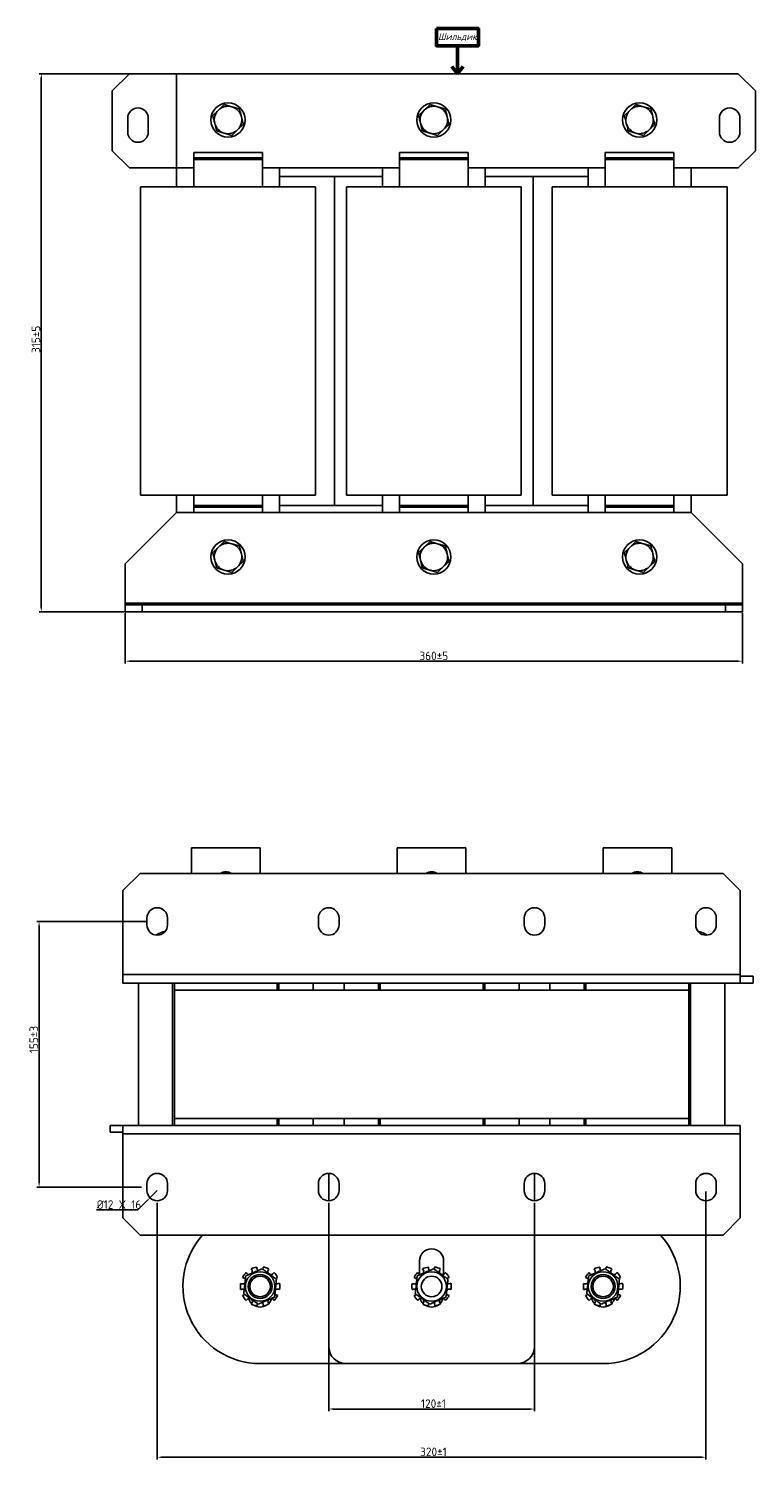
# Model space of a CAD drawing. Header units: millimetres. Extents: x -336 to 673, y -113 to 722.
# Tile 1 of 2: x -336 to 88, y -113 to 722. Entities that reach past the tile are written whole.
import ezdxf

# ---------------------------------------------------------------- set-up
doc = ezdxf.new("R2010")
doc.units = ezdxf.units.MM
doc.layers.get('0').update_dxf_attribs({"lineweight": 50})
doc.styles.add('GOST-2.304_Type-B', font='GOST Common.ttf')
doc.styles.add('GOST-2.304_Type-B_italic', font='GOST Common Italic.ttf')
doc.dimstyles.new('ISO-25', dxfattribs={"dimtxt": 5, "dimasz": 2.5, "dimexe": 1.25, "dimexo": 0.625, "dimtad": 1, "dimtoh": 1, "dimdec": 0, "dimtxsty": 'GOST-2.304_Type-B', "dimcen": 2.5, "dimadec": 0, "dimazin": 0, "dimtfac": 1, "dimtdec": 0, "dimtmove": 0, "dimatfit": 3, "dimfxl": 1, "dimarcsym": 0})

# ---------------------------------------------------------------- blocks, each defined once
blk = doc.blocks.new('*D62')
at = {"color": 0, "linetype": 'Continuous', "lineweight": -2, "transparency": 16777216}
for p, q in [((-279.51, 380.64), (-279.51, 351.2)), ((80.49, 380.64), (80.49, 351.2)), ((-277.01, 352.45), (77.99, 352.45))]:
    blk.add_line(p, q, dxfattribs=at)
at = {"color": 0, "linetype": 'Continuous', "transparency": 16777216}
for points in [[(-277.01, 352.86), (-277.01, 352.03), (-279.51, 352.45)], [(77.99, 352.86), (77.99, 352.03), (80.49, 352.45)]]:
    blk.add_solid(points, dxfattribs=at)
at = {"layer": 'Defpoints', "color": 0, "linetype": 'Continuous', "transparency": 16777216}
for p in [(-279.51, 381.27), (80.49, 381.27), (80.49, 352.45)]:
    blk.add_point(p, dxfattribs=at)
at = {"color": 0, "linetype": 'Continuous', "lineweight": 18, "transparency": 16777216, "insert": (-99.51, 358.07), "char_height": 5, "attachment_point": 2, "style": 'GOST-2.304_Type-B'}
blk.add_mtext('360%%P5', dxfattribs=at)
blk = doc.blocks.new('*D61')
at = {"color": 0, "linetype": 'Continuous', "lineweight": -2, "transparency": 16777216}
for p, q in [((-132.14, 695.27), (-329.64, 695.27)), ((-328.39, 692.77), (-328.39, 383.77)), ((-280.14, 381.27), (-329.64, 381.27))]:
    blk.add_line(p, q, dxfattribs=at)
at = {"color": 0, "linetype": 'Continuous', "transparency": 16777216}
for points in [[(-328.81, 692.77), (-327.97, 692.77), (-328.39, 695.27)], [(-328.81, 383.77), (-327.97, 383.77), (-328.39, 381.27)]]:
    blk.add_solid(points, dxfattribs=at)
at = {"layer": 'Defpoints', "color": 0, "linetype": 'Continuous', "transparency": 16777216}
for p in [(-131.51, 695.27), (-328.39, 381.27), (-279.51, 381.27)]:
    blk.add_point(p, dxfattribs=at)
at = {"color": 0, "linetype": 'Continuous', "lineweight": 18, "transparency": 16777216, "insert": (-334.01, 540.27), "char_height": 5, "attachment_point": 2, "rotation": 90, "style": 'GOST-2.304_Type-B'}
blk.add_mtext('315%%P5', dxfattribs=at)
blk = doc.blocks.new('*D60')
at = {"color": 0, "linetype": 'Continuous', "lineweight": -2, "transparency": 16777216}
for p, q in [((-267.42, 200.58), (-330.93, 200.58)), ((-329.68, 48.08), (-329.68, 198.08)), ((-269.92, 45.58), (-330.93, 45.58))]:
    blk.add_line(p, q, dxfattribs=at)
at = {"color": 0, "linetype": 'Continuous', "transparency": 16777216}
for points in [[(-330.09, 198.08), (-329.26, 198.08), (-329.68, 200.58)], [(-330.09, 48.08), (-329.26, 48.08), (-329.68, 45.58)]]:
    blk.add_solid(points, dxfattribs=at)
at = {"layer": 'Defpoints', "color": 0, "linetype": 'Continuous', "transparency": 16777216}
for p in [(-329.68, 200.58), (-266.8, 200.58), (-269.3, 45.58)]:
    blk.add_point(p, dxfattribs=at)
at = {"color": 0, "linetype": 'Continuous', "lineweight": 18, "transparency": 16777216, "insert": (-335.3, 131.67), "char_height": 5, "attachment_point": 2, "rotation": 90, "style": 'GOST-2.304_Type-B'}
blk.add_mtext('155%%P3', dxfattribs=at)
blk = doc.blocks.new('*D58')
at = {"color": 0, "linetype": 'Continuous', "lineweight": -2, "transparency": 16777216}
for p, q in [((-160.8, 36.45), (-160.8, -85.18)), ((-40.8, 36.45), (-40.8, -85.18)), ((-158.3, -83.93), (-43.3, -83.93))]:
    blk.add_line(p, q, dxfattribs=at)
at = {"color": 0, "linetype": 'Continuous', "transparency": 16777216}
for points in [[(-158.3, -83.51), (-158.3, -84.34), (-160.8, -83.93)], [(-43.3, -83.51), (-43.3, -84.34), (-40.8, -83.93)]]:
    blk.add_solid(points, dxfattribs=at)
at = {"layer": 'Defpoints', "color": 0, "linetype": 'Continuous', "transparency": 16777216}
for p in [(-160.8, 37.08), (-40.8, 37.08), (-40.8, -83.93)]:
    blk.add_point(p, dxfattribs=at)
at = {"color": 0, "linetype": 'Continuous', "lineweight": 18, "transparency": 16777216, "insert": (-99.72, -78.3), "char_height": 5, "attachment_point": 2, "style": 'GOST-2.304_Type-B'}
blk.add_mtext('120%%P1', dxfattribs=at)
blk = doc.blocks.new('*D57')
at = {"color": 0, "linetype": 'Continuous', "lineweight": -2, "transparency": 16777216}
for p, q in [((59.2, 42.95), (59.2, -113.32)), ((-260.8, 36.45), (-260.8, -113.32)), ((-258.3, -112.07), (56.7, -112.07))]:
    blk.add_line(p, q, dxfattribs=at)
at = {"color": 0, "linetype": 'Continuous', "transparency": 16777216}
for points in [[(-258.3, -111.65), (-258.3, -112.48), (-260.8, -112.07)], [(56.7, -111.65), (56.7, -112.48), (59.2, -112.07)]]:
    blk.add_solid(points, dxfattribs=at)
at = {"layer": 'Defpoints', "color": 0, "linetype": 'Continuous', "transparency": 16777216}
for p in [(59.2, 43.58), (-260.8, 37.08), (59.2, -112.07)]:
    blk.add_point(p, dxfattribs=at)
at = {"color": 0, "linetype": 'Continuous', "lineweight": 18, "transparency": 16777216, "insert": (-99.72, -106.44), "char_height": 5, "attachment_point": 2, "style": 'GOST-2.304_Type-B'}
blk.add_mtext('320%%P1', dxfattribs=at)
blk = doc.blocks.new('*D59')
at = {"color": 0, "linetype": 'Continuous', "lineweight": -2, "transparency": 16777216}
for p, q in [((-260.8, 43.58), (-265.03, 39.32)), ((-272.08, 32.23), (-266.79, 37.55)), ((-296.13, 32.23), (-272.08, 32.23))]:
    blk.add_line(p, q, dxfattribs=at)
at = {"color": 0, "linetype": 'Continuous', "transparency": 16777216}
blk.add_solid([(-267.09, 37.84), (-266.5, 37.25), (-265.03, 39.32)], dxfattribs=at)
at = {"layer": 'Defpoints', "color": 0, "linetype": 'Continuous', "transparency": 16777216}
for p in [(-260.8, 43.58), (-265.03, 39.32)]:
    blk.add_point(p, dxfattribs=at)
at = {"color": 0, "linetype": 'Continuous', "lineweight": 18, "transparency": 16777216, "insert": (-296.13, 37.86), "char_height": 5, "attachment_point": 1, "style": 'GOST-2.304_Type-B'}
blk.add_mtext('%%C12 X 16', dxfattribs=at)
blk = doc.blocks.new('Шильдик_2')
for p, q in [((0, 16.33), (0, 0)), ((0, 0), (-3.2, 4.27)), ((0, 0), (3.39, 4.27))]:
    blk.add_line(p, q)
blk.add_lwpolyline([(-12.21, 26.31), (12.21, 26.31), (12.21, 16.33), (-12.21, 16.33)], close=True)
at = {"insert": (0, 21.32), "char_height": 4, "width": 24.4105, "attachment_point": 5, "style": 'GOST-2.304_Type-B_italic'}
blk.add_mtext('Шильдик', dxfattribs=at)

msp = doc.modelspace()

# ---------------------------------------------------------------- linework, layer by layer
at = {"color": 7, "linetype": 'Continuous', "lineweight": 25}
for p, q in [((-277.01, 695.27), (-287.01, 685.27)), ((-277.01, 695.27), (-249.51, 695.27)), ((-249.51, 695.27), (-249.51, 640.27)), ((77.99, 695.27), (-249.51, 695.27)), ((87.99, 685.27), (77.99, 695.27)), ((-287.01, 650.27), (-287.01, 685.27)), ((87.99, 650.27), (87.99, 685.27)), ((-221.72, 677.23), (-225.05, 674.03)), ((-217.29, 675.95), (-221.72, 677.23)), ((-101.72, 677.23), (-105.05, 674.03)), ((-97.29, 675.95), (-101.72, 677.23)), ((18.28, 677.23), (14.95, 674.03)), ((22.71, 675.95), (18.28, 677.23)), ((-278.01, 661.27), (-278.01, 669.27)), ((-266.01, 669.27), (-266.01, 661.27)), ((-225.05, 674.03), (-228.38, 670.83)), ((-212.85, 674.67), (-217.29, 675.95)), ((-105.05, 674.03), (-108.38, 670.83)), ((-92.85, 674.67), (-97.29, 675.95)), ((14.95, 674.03), (11.62, 670.83)), ((27.15, 674.67), (22.71, 675.95)), ((66.99, 669.27), (66.99, 661.27)), ((78.99, 661.27), (78.99, 669.27)), ((-226.17, 661.87), (-221.74, 660.58)), ((-221.74, 660.58), (-217.3, 659.3)), ((-217.3, 659.3), (-213.97, 662.5)), ((-213.97, 662.5), (-210.64, 665.7)), ((-106.17, 661.87), (-101.74, 660.58)), ((-101.74, 660.58), (-97.3, 659.3)), ((-97.3, 659.3), (-93.97, 662.5)), ((-93.97, 662.5), (-90.64, 665.7)), ((13.83, 661.87), (18.26, 660.58)), ((18.26, 660.58), (22.7, 659.3)), ((22.7, 659.3), (26.03, 662.5)), ((26.03, 662.5), (29.36, 665.7)), ((-287.01, 650.27), (-277.01, 640.27)), ((-239.51, 649.27), (-199.51, 649.27)), ((-239.51, 649.27), (-239.51, 646.27)), ((-239.51, 646.27), (-199.51, 646.27)), ((-239.51, 645.27), (-239.51, 646.27)), ((-239.51, 645.27), (-199.51, 645.27)), ((-239.51, 629.27), (-239.51, 645.27)), ((-199.51, 649.27), (-199.51, 646.27)), ((-199.51, 645.27), (-199.51, 646.27)), ((-199.51, 629.27), (-199.51, 645.27)), ((-119.51, 649.27), (-119.51, 646.27)), ((-119.51, 649.27), (-79.51, 649.27)), ((-119.51, 646.27), (-79.51, 646.27)), ((-119.51, 645.27), (-119.51, 646.27)), ((-119.51, 645.27), (-79.51, 645.27)), ((-119.51, 629.27), (-119.51, 645.27)), ((-79.51, 649.27), (-79.51, 646.27)), ((-79.51, 645.27), (-79.51, 646.27)), ((-79.51, 629.27), (-79.51, 645.27)), ((0.49, 649.27), (0.49, 646.27)), ((0.49, 649.27), (40.49, 649.27)), ((0.49, 646.27), (40.49, 646.27)), ((0.49, 645.27), (0.49, 646.27)), ((0.49, 645.27), (40.49, 645.27)), ((0.49, 629.27), (0.49, 645.27)), ((40.49, 649.27), (40.49, 646.27)), ((40.49, 645.27), (40.49, 646.27)), ((40.49, 629.27), (40.49, 645.27)), ((77.99, 640.27), (87.99, 650.27)), ((-249.51, 640.27), (-277.01, 640.27)), ((-249.51, 640.27), (-239.51, 640.27)), ((-249.51, 629.27), (-249.51, 640.27)), ((-199.51, 640.27), (-119.51, 640.27)), ((-189.51, 629.27), (-189.51, 640.27)), ((-189.51, 635.27), (-129.51, 635.27)), ((-157.51, 635.27), (-157.51, 443.27)), ((-129.51, 629.27), (-129.51, 640.27)), ((-79.51, 640.27), (0.49, 640.27)), ((-69.51, 629.27), (-69.51, 640.27)), ((-69.51, 635.27), (-9.51, 635.27)), ((-41.51, 443.27), (-41.51, 635.27)), ((-9.51, 629.27), (-9.51, 640.27)), ((40.49, 640.27), (77.99, 640.27)), ((50.49, 629.27), (50.49, 640.27)), ((-270.51, 449.27), (-270.51, 629.27)), ((-249.51, 629.27), (-270.51, 629.27)), ((-189.51, 629.27), (-249.51, 629.27)), ((-168.51, 629.27), (-189.51, 629.27)), ((-168.51, 449.27), (-168.51, 629.27)), ((-150.51, 449.27), (-150.51, 629.27)), ((-129.51, 629.27), (-150.51, 629.27)), ((-69.51, 629.27), (-129.51, 629.27)), ((-48.51, 629.27), (-69.51, 629.27)), ((-48.51, 449.27), (-48.51, 629.27)), ((-30.51, 449.27), (-30.51, 629.27)), ((-9.51, 629.27), (-30.51, 629.27)), ((50.49, 629.27), (-9.51, 629.27)), ((71.49, 629.27), (50.49, 629.27)), ((71.49, 449.27), (71.49, 629.27)), ((-249.51, 449.27), (-270.51, 449.27)), ((-239.51, 449.27), (-249.51, 449.27)), ((-249.51, 439.27), (-249.51, 449.27)), ((-239.51, 449.27), (-199.51, 449.27)), ((-239.51, 449.27), (-239.51, 443.27)), ((-239.51, 443.27), (-199.51, 443.27)), ((-239.51, 443.27), (-239.51, 442.27)), ((-199.51, 449.27), (-199.51, 443.27)), ((-189.51, 449.27), (-199.51, 449.27)), ((-199.51, 443.27), (-199.51, 442.27)), ((-168.51, 449.27), (-189.51, 449.27)), ((-189.51, 439.27), (-189.51, 449.27)), ((-129.51, 443.27), (-189.51, 443.27)), ((-129.51, 449.27), (-150.51, 449.27)), ((-119.51, 449.27), (-129.51, 449.27)), ((-129.51, 439.27), (-129.51, 449.27)), ((-119.51, 449.27), (-119.51, 443.27)), ((-119.51, 449.27), (-79.51, 449.27)), ((-119.51, 443.27), (-119.51, 442.27)), ((-119.51, 443.27), (-79.51, 443.27)), ((-79.51, 449.27), (-79.51, 443.27)), ((-69.51, 449.27), (-79.51, 449.27)), ((-79.51, 443.27), (-79.51, 442.27)), ((-48.51, 449.27), (-69.51, 449.27)), ((-69.51, 439.27), (-69.51, 449.27)), ((-9.51, 443.27), (-69.51, 443.27)), ((-9.51, 449.27), (-30.51, 449.27)), ((0.49, 449.27), (-9.51, 449.27)), ((-9.51, 439.27), (-9.51, 449.27)), ((0.49, 449.27), (40.49, 449.27)), ((0.49, 449.27), (0.49, 443.27)), ((0.49, 443.27), (40.49, 443.27)), ((0.49, 443.27), (0.49, 442.27)), ((40.49, 449.27), (40.49, 443.27)), ((50.49, 449.27), (40.49, 449.27)), ((40.49, 443.27), (40.49, 442.27)), ((71.49, 449.27), (50.49, 449.27)), ((50.49, 439.27), (50.49, 449.27)), ((-249.51, 439.27), (-279.51, 409.27)), ((-249.51, 439.27), (-239.51, 439.27)), ((-239.51, 442.27), (-239.51, 439.27)), ((-239.51, 442.27), (-199.51, 442.27)), ((-239.51, 439.27), (-199.51, 439.27)), ((-199.51, 442.27), (-199.51, 439.27)), ((-199.51, 439.27), (-119.51, 439.27)), ((-119.51, 442.27), (-79.51, 442.27)), ((-119.51, 442.27), (-119.51, 439.27)), ((-119.51, 439.27), (-79.51, 439.27)), ((-79.51, 442.27), (-79.51, 439.27)), ((-79.51, 439.27), (0.49, 439.27)), ((0.49, 442.27), (0.49, 439.27)), ((0.49, 442.27), (40.49, 442.27)), ((0.49, 439.27), (40.49, 439.27)), ((40.49, 442.27), (40.49, 439.27)), ((40.49, 439.27), (50.49, 439.27)), ((80.49, 409.27), (50.49, 439.27)), ((-225.05, 419.03), (-228.38, 415.83)), ((-221.72, 422.23), (-225.05, 419.03)), ((-217.29, 420.95), (-221.72, 422.23)), ((-212.85, 419.67), (-217.29, 420.95)), ((-105.05, 419.03), (-108.38, 415.83)), ((-101.72, 422.23), (-105.05, 419.03)), ((-97.29, 420.95), (-101.72, 422.23)), ((-92.85, 419.67), (-97.29, 420.95)), ((14.95, 419.03), (11.62, 415.83)), ((18.28, 422.23), (14.95, 419.03)), ((22.71, 420.95), (18.28, 422.23)), ((27.15, 419.67), (22.71, 420.95)), ((-279.51, 409.27), (-279.51, 386.27)), ((-213.97, 407.5), (-210.64, 410.7)), ((-93.97, 407.5), (-90.64, 410.7)), ((26.03, 407.5), (29.36, 410.7)), ((80.49, 409.27), (80.49, 386.27)), ((-226.17, 406.87), (-221.74, 405.58)), ((-221.74, 405.58), (-217.3, 404.3)), ((-217.3, 404.3), (-213.97, 407.5)), ((-106.17, 406.87), (-101.74, 405.58)), ((-101.74, 405.58), (-97.3, 404.3)), ((-97.3, 404.3), (-93.97, 407.5)), ((13.83, 406.87), (18.26, 405.58)), ((18.26, 405.58), (22.7, 404.3)), ((22.7, 404.3), (26.03, 407.5)), ((-279.51, 386.27), (-279.51, 385.27)), ((-279.51, 386.27), (80.49, 386.27)), ((-279.51, 381.27), (-279.51, 385.27)), ((-279.51, 385.27), (-269.51, 385.27)), ((-269.51, 385.27), (-269.51, 381.27)), ((-269.51, 385.27), (70.49, 385.27)), ((70.49, 381.27), (70.49, 385.27)), ((70.49, 385.27), (80.49, 385.27)), ((80.49, 386.27), (80.49, 385.27)), ((80.49, 385.27), (80.49, 381.27)), ((-269.51, 381.27), (-279.51, 381.27)), ((-269.51, 381.27), (70.49, 381.27)), ((80.49, 381.27), (70.49, 381.27)), ((-240.8, 228.58), (-240.8, 243.58)), ((-240.8, 243.58), (-200.8, 243.58)), ((-200.8, 228.58), (-200.8, 243.58)), ((-120.8, 243.58), (-80.8, 243.58)), ((-120.8, 228.58), (-120.8, 243.58)), ((-80.8, 228.58), (-80.8, 243.58)), ((-0.8, 228.58), (-0.8, 243.58)), ((-0.8, 243.58), (39.2, 243.58)), ((39.2, 228.58), (39.2, 243.58)), ((-270.8, 228.58), (-280.8, 218.58)), ((-270.8, 228.58), (69.2, 228.58)), ((79.2, 218.58), (69.2, 228.58)), ((-280.8, 169.58), (-280.8, 218.58)), ((79.2, 169.58), (79.2, 218.58)), ((-266.8, 202.58), (-266.8, 198.58)), ((-254.8, 198.58), (-254.8, 202.58)), ((-166.8, 202.58), (-166.8, 198.58)), ((-154.8, 198.58), (-154.8, 202.58)), ((-46.8, 202.58), (-46.8, 198.58)), ((-34.8, 198.58), (-34.8, 202.58)), ((53.2, 202.58), (53.2, 198.58)), ((65.2, 198.58), (65.2, 202.58)), ((-280.8, 164.58), (-280.8, 169.58)), ((-280.8, 169.58), (79.2, 169.58)), ((79.2, 164.58), (79.2, 169.58)), ((79.2, 168.58), (86.7, 168.58)), ((86.7, 168.58), (86.7, 164.58)), ((-280.8, 164.58), (-250.8, 164.58)), ((-271.8, 164.58), (-271.8, 81.58)), ((-251.8, 164.58), (-251.8, 81.58)), ((-250.8, 164.58), (-250.8, 160.58)), ((-250.8, 164.58), (-190.8, 164.58)), ((-250.8, 160.58), (-190.8, 160.58)), ((-250.8, 160.58), (-250.8, 85.58)), ((-250.8, 160.58), (49.2, 160.58)), ((-190.8, 164.58), (-130.8, 164.58)), ((-190.8, 164.58), (-190.8, 160.58)), ((-189.8, 160.58), (-189.8, 164.58)), ((-169.8, 160.58), (-169.8, 164.58)), ((-151.8, 164.58), (-151.8, 160.58)), ((-131.8, 164.58), (-131.8, 160.58)), ((-130.8, 164.58), (-130.8, 160.58)), ((-130.8, 164.58), (-70.8, 164.58)), ((-130.8, 160.58), (-70.8, 160.58)), ((-70.8, 164.58), (-10.8, 164.58)), ((-70.8, 164.58), (-70.8, 160.58)), ((-69.8, 160.58), (-69.8, 164.58)), ((-49.8, 160.58), (-49.8, 164.58)), ((-31.8, 164.58), (-31.8, 160.58)), ((-11.8, 164.58), (-11.8, 160.58)), ((-10.8, 164.58), (-10.8, 160.58)), ((-10.8, 164.58), (49.2, 164.58)), ((-10.8, 160.58), (49.2, 160.58)), ((49.2, 164.58), (79.2, 164.58)), ((49.2, 164.58), (49.2, 160.58)), ((49.2, 160.58), (49.2, 85.58)), ((50.2, 81.58), (50.2, 164.58)), ((70.2, 81.58), (70.2, 164.58)), ((86.7, 164.58), (79.2, 164.58)), ((-250.8, 85.58), (-190.8, 85.58)), ((-250.8, 85.58), (-250.8, 81.58)), ((-250.8, 85.58), (49.2, 85.58)), ((-190.8, 85.58), (-190.8, 81.58)), ((-189.8, 81.58), (-189.8, 85.58)), ((-169.8, 81.58), (-169.8, 85.58)), ((-151.8, 85.58), (-151.8, 81.58)), ((-131.8, 85.58), (-131.8, 81.58)), ((-130.8, 85.58), (-130.8, 81.58)), ((-130.8, 85.58), (-70.8, 85.58)), ((-70.8, 85.58), (-70.8, 81.58)), ((-69.8, 81.58), (-69.8, 85.58)), ((-49.8, 81.58), (-49.8, 85.58)), ((-31.8, 85.58), (-31.8, 81.58)), ((-11.8, 85.58), (-11.8, 81.58)), ((-10.8, 85.58), (-10.8, 81.58)), ((-10.8, 85.58), (49.2, 85.58)), ((49.2, 85.58), (49.2, 81.58)), ((-288.3, 77.58), (-288.3, 81.58)), ((-288.3, 81.58), (-280.8, 81.58)), ((-280.8, 77.58), (-288.3, 77.58)), ((-250.8, 81.58), (-280.8, 81.58)), ((-280.8, 81.58), (-280.8, 76.58)), ((79.2, 76.58), (-280.8, 76.58)), ((-280.8, 76.58), (-280.8, 27.58)), ((-250.8, 81.58), (-190.8, 81.58)), ((-130.8, 81.58), (-190.8, 81.58)), ((-130.8, 81.58), (-70.8, 81.58)), ((-10.8, 81.58), (-70.8, 81.58)), ((-10.8, 81.58), (49.2, 81.58)), ((79.2, 81.58), (49.2, 81.58)), ((79.2, 81.58), (79.2, 76.58)), ((79.2, 76.58), (79.2, 27.58)), ((-160.8, 53.58), (-160.8, 37.58)), ((-40.8, 53.58), (-40.8, 37.58)), ((-266.8, 47.58), (-266.8, 43.58)), ((-254.8, 43.58), (-254.8, 47.58)), ((-166.8, 47.58), (-166.8, 43.58)), ((-154.8, 43.58), (-154.8, 47.58)), ((-46.8, 47.58), (-46.8, 43.58)), ((-34.8, 43.58), (-34.8, 47.58)), ((53.2, 47.58), (53.2, 43.58)), ((65.2, 43.58), (65.2, 47.58)), ((-280.8, 27.58), (-270.8, 17.58)), ((69.2, 17.58), (79.2, 27.58)), ((69.2, 17.58), (-270.8, 17.58)), ((-160.8, 17.58), (-160.8, -47.42)), ((-40.8, 17.58), (-40.8, -47.42)), ((-107.8, -5.42), (-107.8, 2.58)), ((-93.8, 2.58), (-93.8, -5.33)), ((-210.52, -7.42), (-211.06, -7.24)), ((-208.97, -4.34), (-208.64, -4.79)), ((-205.72, -2.66), (-206.06, -2.2)), ((-202.66, -1.08), (-202.65, -1.64)), ((-199.04, -1.63), (-199.04, -1.06)), ((-195.63, -2.15), (-195.96, -2.61)), ((-193.03, -4.72), (-192.7, -4.26)), ((-190.58, -7.15), (-191.12, -7.33)), ((-110.52, -7.42), (-111.06, -7.24)), ((-108.97, -4.34), (-108.64, -4.79)), ((-105.72, -2.66), (-106.06, -2.2)), ((-102.66, -1.08), (-102.65, -1.64)), ((-99.04, -1.63), (-99.04, -1.06)), ((-95.63, -2.15), (-95.96, -2.61)), ((-93.03, -4.72), (-92.7, -4.26)), ((-90.58, -7.15), (-91.12, -7.33)), ((-10.52, -7.42), (-11.06, -7.24)), ((-8.97, -4.34), (-8.64, -4.79)), ((-5.72, -2.66), (-6.06, -2.2)), ((-2.66, -1.08), (-2.65, -1.64)), ((0.96, -1.63), (0.96, -1.06)), ((4.37, -2.15), (4.04, -2.61)), ((6.97, -4.72), (7.3, -4.26)), ((9.42, -7.15), (8.88, -7.33)), ((-212.17, -10.68), (-211.62, -10.86)), ((-211.61, -14.09), (-212.15, -14.27)), ((-189.99, -10.76), (-189.45, -10.58)), ((-189.43, -14.16), (-189.97, -13.99)), ((-112.17, -10.68), (-111.62, -10.86)), ((-111.61, -14.09), (-112.15, -14.27)), ((-89.99, -10.76), (-89.45, -10.58)), ((-89.43, -14.16), (-89.97, -13.99)), ((-12.17, -10.68), (-11.62, -10.86)), ((-11.61, -14.09), (-12.15, -14.27)), ((10.01, -10.76), (10.55, -10.58)), ((10.57, -14.16), (10.03, -13.99)), ((-211.02, -17.7), (-210.48, -17.52)), ((-208.57, -20.13), (-208.9, -20.59)), ((-205.97, -22.7), (-205.63, -22.24)), ((-202.56, -23.22), (-202.55, -23.79)), ((-198.94, -23.77), (-198.94, -23.21)), ((-195.87, -22.19), (-195.54, -22.65)), ((-192.62, -20.51), (-192.96, -20.06)), ((-191.07, -17.43), (-190.53, -17.61)), ((-111.02, -17.7), (-110.48, -17.52)), ((-108.57, -20.13), (-108.9, -20.59)), ((-105.97, -22.7), (-105.63, -22.24)), ((-102.56, -23.22), (-102.55, -23.79)), ((-98.94, -23.77), (-98.94, -23.21)), ((-95.87, -22.19), (-95.54, -22.65)), ((-92.62, -20.51), (-92.96, -20.06)), ((-91.07, -17.43), (-90.53, -17.61)), ((-11.02, -17.7), (-10.48, -17.52)), ((-8.57, -20.13), (-8.9, -20.59)), ((-5.97, -22.7), (-5.63, -22.24)), ((-2.56, -23.22), (-2.55, -23.79)), ((1.06, -23.77), (1.06, -23.21)), ((4.13, -22.19), (4.46, -22.65)), ((7.38, -20.51), (7.04, -20.06)), ((8.93, -17.43), (9.47, -17.61)), ((-150.8, -57.42), (-200.8, -57.42)), ((-50.8, -57.42), (-150.8, -57.42)), ((-0.8, -57.42), (-50.8, -57.42))]:
    msp.add_line(p, q, dxfattribs=at)
at = {"color": 7, "linetype": 'Continuous', "lineweight": 25, "flags": 128}
for points in [[(-259.36, 53.4), (-258.83, 53.17), (-257.82, 52.78)], [(56.22, 52.78), (57.24, 53.17), (57.77, 53.4)], [(-199.22, -2.42), (-199.17, -2.32), (-199.04, -1.63)], [(-191.12, -7.33), (-191.73, -7.68), (-191.87, -7.81)], [(-99.22, -2.42), (-99.17, -2.32), (-99.04, -1.63)], [(-91.12, -7.33), (-91.73, -7.68), (-91.87, -7.81)], [(0.78, -2.42), (0.83, -2.32), (0.96, -1.63)], [(8.88, -7.33), (8.27, -7.68), (8.13, -7.81)], [(-210.48, -17.52), (-209.86, -17.17), (-209.72, -17.04)], [(-202.38, -22.43), (-202.42, -22.53), (-202.56, -23.22)], [(-110.48, -17.52), (-109.86, -17.17), (-109.72, -17.04)], [(-102.38, -22.43), (-102.42, -22.53), (-102.56, -23.22)], [(-10.48, -17.52), (-9.86, -17.17), (-9.72, -17.04)], [(-2.38, -22.43), (-2.42, -22.53), (-2.56, -23.22)]]:
    msp.add_lwpolyline(points, dxfattribs=at)
at = {"color": 7, "linetype": 'Continuous', "lineweight": 25}
for centre, radius in [((-219.51, 668.27), 10), ((-99.51, 668.27), 10), ((20.49, 668.27), 10), ((-219.51, 413.27), 10), ((-99.51, 413.27), 10), ((20.49, 413.27), 10), ((-200.8, -12.42), 8.62), ((-200.8, -12.42), 7), ((-200.8, -12.42), 6), ((-200.8, -12.42), 6), ((-100.8, -12.42), 8.62), ((-100.8, -12.42), 6), ((-0.8, -12.42), 8.62), ((-0.8, -12.42), 7), ((-0.8, -12.42), 6), ((-0.8, -12.42), 6)]:
    msp.add_circle(centre, radius, dxfattribs=at)
for centre, radius, start, end in [((-219.51, 668.27), 8, 73.85634, 133.85634), ((-99.51, 668.27), 8, 73.85634, 133.85634), ((20.49, 668.27), 8, 73.85634, 133.85634), ((-272.01, 669.27), 6, 0, 180), ((-219.51, 668.27), 8, 133.85634, 193.85634), ((-219.51, 668.27), 8, 13.85634, 73.85634), ((-219.51, 668.27), 8, 313.85634, 13.85634), ((-99.51, 668.27), 8, 133.85634, 193.85634), ((-99.51, 668.27), 8, 13.85634, 73.85634), ((-99.51, 668.27), 8, 313.85634, 13.85634), ((20.49, 668.27), 8, 133.85634, 193.85634), ((20.49, 668.27), 8, 13.85634, 73.85634), ((20.49, 668.27), 8, 313.85634, 13.85634), ((72.99, 669.27), 6, 0, 180), ((-272.01, 661.27), 6, 180, 0), ((-219.51, 668.27), 8, 193.85634, 253.85634), ((-219.51, 668.27), 8, 253.85634, 313.85634), ((-99.51, 668.27), 8, 193.85634, 253.85634), ((-99.51, 668.27), 8, 253.85634, 313.85634), ((20.49, 668.27), 8, 193.85634, 253.85634), ((20.49, 668.27), 8, 253.85634, 313.85634), ((72.99, 661.27), 6, 180, 0), ((-219.51, 413.27), 8, 133.85634, 193.85634), ((-219.51, 413.27), 8, 73.85634, 133.85634), ((-219.51, 413.27), 8, 13.85634, 73.85634), ((-99.51, 413.27), 8, 133.85634, 193.85634), ((-99.51, 413.27), 8, 73.85634, 133.85634), ((-99.51, 413.27), 8, 13.85634, 73.85634), ((20.49, 413.27), 8, 133.85634, 193.85634), ((20.49, 413.27), 8, 73.85634, 133.85634), ((20.49, 413.27), 8, 13.85634, 73.85634), ((-219.51, 413.27), 8, 193.85634, 253.85634), ((-219.51, 413.27), 8, 313.85634, 13.85634), ((-99.51, 413.27), 8, 193.85634, 253.85634), ((-99.51, 413.27), 8, 313.85634, 13.85634), ((20.49, 413.27), 8, 193.85634, 253.85634), ((20.49, 413.27), 8, 313.85634, 13.85634), ((-219.51, 413.27), 8, 253.85634, 313.85634), ((-99.51, 413.27), 8, 253.85634, 313.85634), ((20.49, 413.27), 8, 253.85634, 313.85634), ((-220.8, 223.58), 6, 56.44269, 123.55731), ((-100.8, 223.58), 6, 56.44269, 123.55731), ((19.2, 223.58), 6, 56.44269, 123.55731), ((-260.8, 202.58), 6, 0, 180), ((-160.8, 202.58), 6, 0, 180), ((-40.8, 202.58), 6, 0, 180), ((59.2, 202.58), 6, 0, 180), ((-260.8, 198.58), 6, 180, 0), ((-250.8, 174.58), 21, 104.48055, 120.75918), ((-160.8, 198.58), 6, 180, 0), ((-40.8, 198.58), 6, 180, 0), ((59.2, 198.58), 6, 180, 0), ((49.2, 174.58), 21, 59.24082, 75.51945), ((-260.8, 47.58), 6, 0, 180), ((-160.8, 47.58), 6, 0, 180), ((-40.8, 47.58), 6, 0, 180), ((59.2, 47.58), 6, 0, 180), ((-260.8, 43.58), 6, 180, 0), ((-160.8, 43.58), 6, 180, 0), ((-40.8, 43.58), 6, 180, 0), ((59.2, 43.58), 6, 180, 0), ((-200.8, -12.42), 45, 138.18969, 270), ((-0.8, -12.42), 45, 270, 41.81031), ((-100.8, 2.58), 7, 0, 180), ((-200.8, -12.42), 11.5, 135.29668, 153.22184), ((-211.07, -9.14), 1.81, 21.10587, 72.25926), ((-207.18, -3.72), 1.81, 216.25926, 261.84284), ((-200.8, -12.42), 11.5, 99.29668, 117.22184), ((-207.18, -3.72), 1.81, 324.05401, 36.25926), ((-200.85, -1.64), 1.81, 180.25926, 234.11714), ((-200.8, -12.42), 11.5, 63.29668, 81.22184), ((-194.5, -3.67), 1.81, 144.25926, 324.25926), ((-200.8, -12.42), 11.5, 27.29668, 45.22184), ((-100.8, -12.42), 11.5, 135.29668, 153.22184), ((-111.07, -9.14), 1.81, 21.10587, 72.25926), ((-107.18, -3.72), 1.81, 216.25926, 261.84284), ((-100.8, -12.42), 11.5, 99.29668, 117.22184), ((-107.18, -3.72), 1.81, 324.05401, 36.25926), ((-100.85, -1.64), 1.81, 180.25926, 234.11714), ((-100.8, -12.42), 11.5, 63.29668, 81.22184), ((-94.5, -3.67), 1.81, 144.25926, 324.25926), ((-100.8, -12.42), 11.5, 27.29668, 45.22184), ((-0.8, -12.42), 11.5, 135.29668, 153.22184), ((-11.07, -9.14), 1.81, 21.10587, 72.25926), ((-7.18, -3.72), 1.81, 216.25926, 261.84284), ((-0.8, -12.42), 11.5, 99.29668, 117.22184), ((-7.18, -3.72), 1.81, 324.05401, 36.25926), ((-0.85, -1.64), 1.81, 180.25926, 234.11714), ((-0.8, -12.42), 11.5, 63.29668, 81.22184), ((5.5, -3.67), 1.81, 144.25926, 324.25926), ((-0.8, -12.42), 11.5, 27.29668, 45.22184), ((-200.8, -12.42), 11.5, 171.29668, 189.22184), ((-211.07, -9.14), 1.81, 252.25926, 325.69412), ((-211.04, -15.8), 1.81, 56.29409, 108.25926), ((-190.52, -15.71), 1.81, 201.10587, 252.25926), ((-190.52, -15.71), 1.81, 72.25926, 145.69412), ((-190.55, -9.04), 1.81, 236.29409, 288.25926), ((-200.8, -12.42), 11.5, 351.29668, 9.22184), ((-100.8, -12.42), 11.5, 171.29668, 189.22184), ((-111.07, -9.14), 1.81, 252.25926, 325.69412), ((-111.04, -15.8), 1.81, 56.29409, 108.25926), ((-90.52, -15.71), 1.81, 201.10587, 252.25926), ((-90.52, -15.71), 1.81, 72.25926, 145.69412), ((-90.55, -9.04), 1.81, 236.29409, 288.25926), ((-100.8, -12.42), 11.5, 351.29668, 9.22184), ((-0.8, -12.42), 11.5, 171.29668, 189.22184), ((-11.07, -9.14), 1.81, 252.25926, 325.69412), ((-11.04, -15.8), 1.81, 56.29409, 108.25926), ((9.48, -15.71), 1.81, 201.10587, 252.25926), ((9.48, -15.71), 1.81, 72.25926, 145.69412), ((9.45, -9.04), 1.81, 236.29409, 288.25926), ((-0.8, -12.42), 11.5, 351.29668, 9.22184), ((-200.8, -12.42), 11.5, 207.29668, 225.22184), ((-207.1, -21.18), 1.81, 324.25926, 144.25926), ((-200.8, -17.42), 7, 196.57653, 225.10064), ((-200.8, -12.42), 11.5, 243.29668, 261.22184), ((-200.8, -17.42), 7, 236.31949, 303.68051), ((-200.75, -23.21), 1.81, 0.25926, 54.11714), ((-200.8, -12.42), 11.5, 279.29668, 297.22184), ((-194.42, -21.12), 1.81, 144.05401, 216.25926), ((-200.8, -17.42), 7, 315.72152, 344.01967), ((-194.42, -21.12), 1.81, 36.25926, 81.84284), ((-200.8, -12.42), 11.5, 315.29668, 333.22184), ((-100.8, -12.42), 11.5, 207.29668, 225.22184), ((-107.1, -21.18), 1.81, 324.25926, 144.25926), ((-100.8, -17.42), 7, 196.57653, 225.10064), ((-100.8, -12.42), 11.5, 243.29668, 261.22184), ((-100.8, -17.42), 7, 236.31949, 303.68051), ((-100.75, -23.21), 1.81, 0.25926, 54.11714), ((-100.8, -12.42), 11.5, 279.29668, 297.22184), ((-94.42, -21.12), 1.81, 144.05401, 216.25926), ((-100.8, -17.42), 7, 315.72152, 344.01967), ((-94.42, -21.12), 1.81, 36.25926, 81.84284), ((-100.8, -12.42), 11.5, 315.29668, 333.22184), ((-0.8, -12.42), 11.5, 207.29668, 225.22184), ((-7.1, -21.18), 1.81, 324.25926, 144.25926), ((-0.8, -17.42), 7, 196.57653, 225.10064), ((-0.8, -12.42), 11.5, 243.29668, 261.22184), ((-0.8, -17.42), 7, 236.31949, 303.68051), ((-0.75, -23.21), 1.81, 0.25926, 54.11714), ((-0.8, -12.42), 11.5, 279.29668, 297.22184), ((5.58, -21.12), 1.81, 144.05401, 216.25926), ((-0.8, -17.42), 7, 315.72152, 344.01967), ((5.58, -21.12), 1.81, 36.25926, 81.84284), ((-0.8, -12.42), 11.5, 315.29668, 333.22184), ((-150.8, -47.42), 10, 180, 270), ((-50.8, -47.42), 10, 270, 0)]:
    msp.add_arc(centre, radius, start, end, dxfattribs=at)
for points, knots in [([(-228.38, 670.83), (-228.37, 670.79), (-228.01, 669.32), (-227.64, 667.81), (-227.28, 666.35)], [0, 0, 0, 0, 0.026995, 1, 1, 1, 1]), ([(-211.74, 670.18), (-212.11, 671.64), (-212.48, 673.15), (-212.84, 674.63), (-212.85, 674.67)], [0, 0, 0, 0, 0.973005, 1, 1, 1, 1]), ([(-210.64, 665.7), (-210.73, 666.07), (-211.1, 667.55), (-211.47, 669.06), (-211.74, 670.18)], [0, 0, 0, 0, 0.253067, 1, 1, 1, 1]), ([(-108.38, 670.83), (-108.37, 670.79), (-108.01, 669.32), (-107.64, 667.81), (-107.28, 666.35)], [0, 0, 0, 0, 0.026995, 1, 1, 1, 1]), ([(-91.74, 670.18), (-92.11, 671.64), (-92.48, 673.15), (-92.84, 674.63), (-92.85, 674.67)], [0, 0, 0, 0, 0.973005, 1, 1, 1, 1]), ([(-90.64, 665.7), (-90.73, 666.07), (-91.1, 667.55), (-91.47, 669.06), (-91.74, 670.18)], [0, 0, 0, 0, 0.253067, 1, 1, 1, 1]), ([(11.62, 670.83), (11.63, 670.79), (11.99, 669.32), (12.36, 667.81), (12.72, 666.35)], [0, 0, 0, 0, 0.026995, 1, 1, 1, 1]), ([(28.26, 670.18), (27.89, 671.64), (27.52, 673.15), (27.16, 674.63), (27.15, 674.67)], [0, 0, 0, 0, 0.9730048, 1, 1, 1, 1]), ([(29.36, 665.7), (29.27, 666.07), (28.9, 667.55), (28.53, 669.06), (28.26, 670.18)], [0, 0, 0, 0, 0.253067, 1, 1, 1, 1]), ([(-227.28, 666.35), (-227, 665.23), (-226.63, 663.72), (-226.26, 662.24), (-226.17, 661.87)], [0, 0, 0, 0, 0.7469333, 1, 1, 1, 1]), ([(-107.28, 666.35), (-107, 665.23), (-106.63, 663.72), (-106.26, 662.24), (-106.17, 661.87)], [0, 0, 0, 0, 0.746933, 1, 1, 1, 1]), ([(12.72, 666.35), (13, 665.23), (13.37, 663.72), (13.74, 662.24), (13.83, 661.87)], [0, 0, 0, 0, 0.746933, 1, 1, 1, 1]), ([(-211.74, 415.18), (-212.11, 416.64), (-212.48, 418.15), (-212.84, 419.63), (-212.85, 419.67)], [0, 0, 0, 0, 0.973005, 1, 1, 1, 1]), ([(-91.74, 415.18), (-92.11, 416.64), (-92.48, 418.15), (-92.84, 419.63), (-92.85, 419.67)], [0, 0, 0, 0, 0.973005, 1, 1, 1, 1]), ([(28.26, 415.18), (27.89, 416.64), (27.52, 418.15), (27.16, 419.63), (27.15, 419.67)], [0, 0, 0, 0, 0.973005, 1, 1, 1, 1]), ([(-228.38, 415.83), (-228.37, 415.79), (-228.01, 414.32), (-227.64, 412.81), (-227.28, 411.35)], [0, 0, 0, 0, 0.026995, 1, 1, 1, 1]), ([(-227.28, 411.35), (-227, 410.23), (-226.63, 408.72), (-226.26, 407.24), (-226.17, 406.87)], [0, 0, 0, 0, 0.746933, 1, 1, 1, 1]), ([(-210.64, 410.7), (-210.73, 411.07), (-211.1, 412.55), (-211.47, 414.06), (-211.74, 415.18)], [0, 0, 0, 0, 0.253067, 1, 1, 1, 1]), ([(-108.38, 415.83), (-108.37, 415.79), (-108.01, 414.32), (-107.64, 412.81), (-107.28, 411.35)], [0, 0, 0, 0, 0.026995, 1, 1, 1, 1]), ([(-107.28, 411.35), (-107, 410.23), (-106.63, 408.72), (-106.26, 407.24), (-106.17, 406.87)], [0, 0, 0, 0, 0.746933, 1, 1, 1, 1]), ([(-90.64, 410.7), (-90.73, 411.07), (-91.1, 412.55), (-91.47, 414.06), (-91.74, 415.18)], [0, 0, 0, 0, 0.253067, 1, 1, 1, 1]), ([(11.62, 415.83), (11.63, 415.79), (11.99, 414.32), (12.36, 412.81), (12.72, 411.35)], [0, 0, 0, 0, 0.026995, 1, 1, 1, 1]), ([(12.72, 411.35), (13, 410.23), (13.37, 408.72), (13.74, 407.24), (13.83, 406.87)], [0, 0, 0, 0, 0.746933, 1, 1, 1, 1]), ([(29.36, 410.7), (29.27, 411.07), (28.9, 412.55), (28.53, 414.06), (28.26, 415.18)], [0, 0, 0, 0, 0.253067, 1, 1, 1, 1]), ([(-209.18, -6.28), (-209.23, -6.72), (-209.37, -8), (-209.61, -10.2), (-209.94, -13.26), (-210.17, -15.37), (-210.31, -16.61)], [0, 0, 0, 0, 0.131004, 0.38054, 0.636178, 1, 1, 1, 1]), ([(-199.66, -2.09), (-200.49, -2.46), (-202.16, -3.19), (-204.63, -4.28), (-207, -5.32), (-208.45, -5.96), (-209.18, -6.28)], [0, 0, 0, 0, 0.264605, 0.534949, 0.765344, 1, 1, 1, 1]), ([(-191.28, -8.24), (-192.01, -7.71), (-193.48, -6.63), (-195.66, -5.03), (-197.74, -3.5), (-199.02, -2.57), (-199.66, -2.09)], [0, 0, 0, 0, 0.264605, 0.534949, 0.765344, 1, 1, 1, 1]), ([(-192.42, -18.57), (-192.28, -17.33), (-192.05, -15.25), (-191.72, -12.19), (-191.48, -9.99), (-191.33, -8.68), (-191.28, -8.24)], [0, 0, 0, 0, 0.363821, 0.613049, 0.868997, 1, 1, 1, 1]), ([(-109.18, -6.28), (-109.23, -6.72), (-109.37, -8), (-109.61, -10.2), (-109.94, -13.26), (-110.17, -15.37), (-110.31, -16.61)], [0, 0, 0, 0, 0.131004, 0.38054, 0.636178, 1, 1, 1, 1]), ([(-99.66, -2.09), (-100.49, -2.46), (-102.16, -3.19), (-104.63, -4.28), (-107, -5.32), (-108.45, -5.96), (-109.18, -6.28)], [0, 0, 0, 0, 0.264605, 0.534949, 0.765344, 1, 1, 1, 1]), ([(-91.28, -8.24), (-92.01, -7.71), (-93.48, -6.63), (-95.66, -5.03), (-97.74, -3.5), (-99.02, -2.57), (-99.66, -2.09)], [0, 0, 0, 0, 0.264605, 0.534949, 0.765344, 1, 1, 1, 1]), ([(-92.42, -18.57), (-92.28, -17.33), (-92.05, -15.25), (-91.72, -12.19), (-91.48, -9.99), (-91.33, -8.68), (-91.28, -8.24)], [0, 0, 0, 0, 0.363821, 0.613049, 0.868997, 1, 1, 1, 1]), ([(-9.18, -6.28), (-9.23, -6.72), (-9.37, -8), (-9.61, -10.2), (-9.94, -13.26), (-10.17, -15.37), (-10.31, -16.61)], [0, 0, 0, 0, 0.131004, 0.38054, 0.636178, 1, 1, 1, 1]), ([(0.34, -2.09), (-0.49, -2.46), (-2.16, -3.19), (-4.63, -4.28), (-7, -5.32), (-8.45, -5.96), (-9.18, -6.28)], [0, 0, 0, 0, 0.264605, 0.534949, 0.765344, 1, 1, 1, 1]), ([(8.72, -8.24), (7.99, -7.71), (6.52, -6.63), (4.34, -5.03), (2.26, -3.5), (0.98, -2.57), (0.34, -2.09)], [0, 0, 0, 0, 0.264605, 0.534949, 0.765344, 1, 1, 1, 1]), ([(7.58, -18.57), (7.72, -17.33), (7.95, -15.25), (8.28, -12.19), (8.52, -9.99), (8.67, -8.68), (8.72, -8.24)], [0, 0, 0, 0, 0.363821, 0.613049, 0.868997, 1, 1, 1, 1]), ([(-210.31, -16.61), (-209.58, -17.14), (-208.11, -18.22), (-205.93, -19.82), (-203.85, -21.35), (-202.58, -22.28), (-201.93, -22.75)], [0, 0, 0, 0, 0.264605, 0.534949, 0.765344, 1, 1, 1, 1]), ([(-110.31, -16.61), (-109.58, -17.14), (-108.11, -18.22), (-105.93, -19.82), (-103.85, -21.35), (-102.58, -22.28), (-101.93, -22.75)], [0, 0, 0, 0, 0.264605, 0.534949, 0.765344, 1, 1, 1, 1]), ([(-10.31, -16.61), (-9.58, -17.14), (-8.11, -18.22), (-5.93, -19.82), (-3.85, -21.35), (-2.58, -22.28), (-1.93, -22.75)], [0, 0, 0, 0, 0.264605, 0.534949, 0.765344, 1, 1, 1, 1]), ([(-201.93, -22.75), (-201.11, -22.39), (-199.44, -21.66), (-196.96, -20.57), (-194.6, -19.53), (-193.15, -18.89), (-192.42, -18.57)], [0, 0, 0, 0, 0.2646054, 0.5349487, 0.7653436, 1, 1, 1, 1]), ([(-101.93, -22.75), (-101.11, -22.39), (-99.44, -21.66), (-96.96, -20.57), (-94.6, -19.53), (-93.15, -18.89), (-92.42, -18.57)], [0, 0, 0, 0, 0.2646054, 0.5349487, 0.7653436, 1, 1, 1, 1]), ([(-1.93, -22.75), (-1.11, -22.39), (0.56, -21.66), (3.04, -20.57), (5.4, -19.53), (6.85, -18.89), (7.58, -18.57)], [0, 0, 0, 0, 0.2646054, 0.5349487, 0.7653436, 1, 1, 1, 1])]:
    msp.add_open_spline(points, degree=3, knots=knots, dxfattribs=at)

# ---------------------------------------------------------------- block references
msp.add_blockref('Шильдик_2', (-85.76, 695.27))

# ---------------------------------------------------------------- dimensions: what is measured, and where the dimension line sits
at = {"color": 7, "linetype": 'Continuous', "lineweight": 18}
for base, p1, p2, text, picture, middle in [((-328.39, 381.27), (-131.51, 695.27), (-279.51, 381.27), '315%%P5', '*D61', (-328.39, 540.27)), ((-329.68, 200.58), (-269.3, 45.58), (-266.8, 200.58), '<>%%P3', '*D60', (-329.68, 131.67))]:
    dim = msp.add_linear_dim(base=base, p1=p1, p2=p2, angle=90, text=text, dimstyle='ISO-25', dxfattribs=at)
    dim.commit()
    dim.dimension.update_dxf_attribs({"geometry": picture, "text_midpoint": middle, "dimtype": 160})
for base, p1, p2, text, picture, middle in [((80.49, 352.45), (-279.51, 381.27), (80.49, 381.27), '360%%P5', '*D62', (-99.51, 352.45)), ((59.2, -112.07), (-260.8, 37.08), (59.2, 43.58), '<>%%P1', '*D57', (-99.72, -112.07)), ((-40.8, -83.93), (-160.8, 37.08), (-40.8, 37.08), '<>%%P1', '*D58', (-99.72, -83.93))]:
    dim = msp.add_linear_dim(base=base, p1=p1, p2=p2, text=text, dimstyle='ISO-25', dxfattribs=at)
    dim.commit()
    dim.dimension.update_dxf_attribs({"geometry": picture, "text_midpoint": middle, "dimtype": 160})
dim = msp.add_radius_dim(center=(-260.8, 43.58), mpoint=(-265.03, 39.32), text='%%C12 X 16', dimstyle='ISO-25', dxfattribs=at)
dim.commit()
dim.dimension.update_dxf_attribs({"geometry": '*D59', "text_midpoint": (-284.42, 35.35)})

doc.saveas('drawing.dxf')
